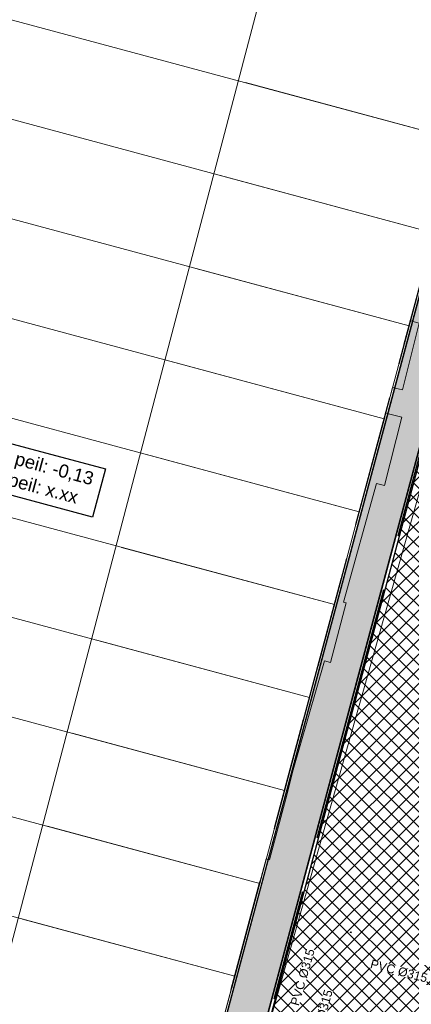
# Model space of a CAD drawing. Header units: metres. Extents: x 252743 to 254903, y 592696 to 593766.
# Tile 60 of 256: x 253782 to 253800, y 592953 to 592998. Entities that reach past the tile are written whole.
import ezdxf
from ezdxf.lldxf.tags import DXFTag

# ---------------------------------------------------------------- set-up
doc = ezdxf.new("R2010")
doc.units = ezdxf.units.M
for name, pattern in [('ACAD_ISO11W100', [33, 12, -3, 12, -3, 0, -3]), ('DASHED', [19.05, 12.7, -6.35]), ('IMPORT-KG-KADASTRAAL-SO _2_', [0]), ('IMPORT-KG-PERCEEL-SO _2_', [0])]:
    doc.linetypes.add(name, pattern=pattern)
for name, color, linetype, lineweight in [('132034000_dwg', 8, 'Continuous', 5), ('B-BH-KG-GRENS_KADASTRAAL-G', 250, 'IMPORT-KG-KADASTRAAL-SO _2_', 18), ('B-BH-KG-GRENS_PERCEEL-G', 250, 'IMPORT-KG-PERCEEL-SO _2_', 18), ('B-BH-VH-OPENVERHARDING-G', 250, 'Continuous', 18), ('N-RI-HWA-PVC', 150, 'ACAD_ISO11W100', 40), ('N-woningen', 1, 'Continuous', 0)]:
    doc.layers.add(name, color=color, linetype=linetype, lineweight=lineweight)
for name, color, linetype in [('ALGEMEEN LEGENDA 200', 7, 'Continuous'), ('ALGEMEEN TEKST 200', 7, 'Continuous'), ('N-GR-ARC-GROENVOORZIENING-N', 82, 'Continuous'), ('N-RI-TEKST 200', 7, 'Continuous'), ('N-WB-ARC-BETONTEGEL 30X30', 8, 'Continuous'), ('N-WB-ARC-SBS-KF-ROODBRUIN-RIJBAAN', 24, 'Continuous'), ('N-WB-BAND OPSLUITBAND 10x20', 7, 'DASHED'), ('N-WB-KANTVERHARDING', 2, 'Continuous')]:
    doc.layers.add(name, color=color, linetype=linetype)
doc.layers.add('B-WE-KG-GRENS_PERCEEL-G', color=7, linetype='KG-PERCEEL-SO', lineweight=18, true_color=0x00a6ff)
doc.layers.get('0').freeze()
doc.styles.add('N_STANDARD 200', font='arial.ttf', dxfattribs={"height": 0.4})
doc.styles.get("Standard").update_dxf_attribs({"font": 'simplex.shx'})
tags = doc.linetypes.add('KG-PERCEEL-SO', pattern='A,5.5,-2,["P",Standard,S=1.8,R=0,X=-0.5,Y=-0.9],-2,5.5,-2,[5,NLCS.SHX,S=0.75,R=0,X=0,Y=0],-2', length=19).pattern_tags.tags
tags[6] = DXFTag(74, 10)

# ---------------------------------------------------------------- blocks, each defined once
blk = doc.blocks.new('132034000_dwg_GWW-CAD Brk tekening 12A-1381409-Plot dakaanzicht')
at = {"layer": 'B-BH-KG-GRENS_KADASTRAAL-G', "color": 253, "linetype": 'Continuous', "lineweight": 9}
blk.add_line((253796616, 592970841), (253797754, 592975091), dxfattribs=at)
at = {"layer": 'B-BH-KG-GRENS_KADASTRAAL-G', "color": 253, "linetype": 'Continuous', "lineweight": 9, "flags": 128}
for points in [[(253773418, 592995316), (253774509, 592999579), (253775910, 593004980), (253803786, 592997599), (253802310, 592992091), (253792546, 592994721)], [(253802310, 592992091), (253801171, 592987841), (253791415, 592990469)], [(253801171, 592987841), (253800032, 592983591), (253790284, 592986217)], [(253800032, 592983591), (253798893, 592979341), (253789153, 592981963)], [(253798893, 592979341), (253797754, 592975091), (253788022, 592977712)], [(253795477, 592966591), (253796616, 592970841), (253786891, 592973459)], [(253785760, 592969209), (253795477, 592966591), (253794338, 592962341), (253784629, 592964957)], [(253794338, 592962341), (253793199, 592958090), (253783497, 592960702)], [(253793199, 592958090), (253792060, 592953841), (253791861, 592953097), (253792060, 592953841), (253782366, 592956451)], [(253790921, 592949590), (253791861, 592953097), (253790921, 592949590), (253781236, 592952204)]]:
    blk.add_lwpolyline(points, dxfattribs=at)
at = {"layer": 'B-BH-KG-GRENS_PERCEEL-G', "color": 253, "linetype": 'Continuous', "lineweight": 9}
for p, q in [((253798893, 592979341), (253789153, 592981963)), ((253797754, 592975091), (253788022, 592977712)), ((253786891, 592973459), (253796616, 592970841))]:
    blk.add_line(p, q, dxfattribs=at)
at = {"layer": 'B-BH-KG-GRENS_PERCEEL-G', "color": 253, "linetype": 'Continuous', "lineweight": 9, "flags": 128}
for points in [[(253774509, 592999579), (253775910, 593004980), (253803786, 592997599), (253802310, 592992091), (253792546, 592994721)], [(253792546, 592994721), (253802310, 592992091), (253801171, 592987841), (253791415, 592990469)], [(253791415, 592990469), (253801171, 592987841), (253800032, 592983591), (253790284, 592986217)], [(253790284, 592986217), (253800032, 592983591), (253798893, 592979341)], [(253789153, 592981963), (253798893, 592979341), (253797754, 592975091)], [(253796616, 592970841), (253797754, 592975091), (253788022, 592977712)], [(253786891, 592973459), (253796616, 592970841), (253795477, 592966591), (253785760, 592969209)], [(253785760, 592969209), (253795477, 592966591), (253794338, 592962341), (253784629, 592964957)], [(253784629, 592964957), (253794338, 592962341), (253793199, 592958090), (253783497, 592960702)], [(253783497, 592960702), (253793199, 592958090), (253792060, 592953841), (253782366, 592956451)], [(253782366, 592956451), (253792060, 592953841), (253791861, 592953097), (253790921, 592949590), (253781236, 592952204)]]:
    blk.add_lwpolyline(points, dxfattribs=at)
blk = doc.blocks.new('132034000_dwg_GWW-CAD Bgt tekening 12A-1381416-Plot dakaanzicht')
at = {"layer": 'B-BH-VH-OPENVERHARDING-G', "color": 253, "lineweight": 9, "flags": 128}
blk.add_lwpolyline([(253806938, 592998803), (253789908, 592938473), (253788071, 592938949), (253793499, 592959205), (253793642, 592959167), (253794450, 592962188), (253794696, 592963182), (253796155, 592968271), (253796429, 592968201), (253797154, 592970924), (253797033, 592970956), (253798543, 592976385), (253798899, 592976297), (253799704, 592979418), (253798964, 592979604), (253799277, 592980773), (253799727, 592980660), (253800496, 592983723), (253800095, 592983823), (253800387, 592984914)], dxfattribs=at)
blk = doc.blocks.new('132034000_dwg-1357416-Plot dakaanzicht')
for name in ['132034000_dwg_GWW-CAD Brk tekening 12A-1381409-Plot dakaanzicht', '132034000_dwg_GWW-CAD Bgt tekening 12A-1381416-Plot dakaanzicht']:
    blk.add_blockref(name, (0, 0))

msp = doc.modelspace()

# ---------------------------------------------------------------- hatches: boundary and pattern name
at = {"layer": 'N-GR-ARC-GROENVOORZIENING-N'}
h = msp.add_hatch(dxfattribs=at)
h.set_pattern_fill('ANSI37', color=256, scale=0.15)
edge = h.paths.add_edge_path()
edge.add_line((253811.454, 593018.28), (253806.298, 592999.055))
edge.add_line((253806.298, 592999.055), (253789.974, 592938.13))
edge.add_line((253789.974, 592938.13), (253802.238, 592934.963))
edge.add_line((253802.238, 592934.963), (253806.671, 592950.115))
edge.add_line((253806.671, 592950.115), (253805.407, 592950.491))
edge.add_line((253805.407, 592950.491), (253807.258, 592956.697))
edge.add_line((253807.258, 592956.697), (253808.118, 592956.443))
edge.add_line((253808.118, 592956.443), (253808.207, 592956.736))
edge.add_line((253808.207, 592956.736), (253808.496, 592956.648))
edge.add_line((253808.496, 592956.648), (253809.663, 592960.623))
edge.add_arc((253810.161, 592960.519), 0.508, 69.7996, 168.2667, ccw=False)
edge.add_line((253810.336, 592960.996), (253822.269, 592957.542))
edge.add_line((253822.269, 592957.542), (253821.159, 592953.708))
edge.add_line((253821.159, 592953.708), (253826.493, 592952.158))
edge.add_line((253826.493, 592952.158), (253828.101, 592957.707))
edge.add_line((253828.101, 592957.707), (253804.112, 592964.62))
edge.add_line((253804.112, 592964.62), (253817.777, 593009.807))
edge.add_line((253817.777, 593009.807), (253841.361, 593003.034))
edge.add_line((253841.361, 593003.034), (253843.332, 593009.782))
edge.add_line((253843.332, 593009.782), (253811.454, 593018.28))
at = {"layer": 'N-WB-ARC-BETONTEGEL 30X30'}
h = msp.add_hatch(dxfattribs=at)
h.set_pattern_fill('AR-B88', color=256, scale=0.002, angle=255.05, style=0)
h.paths.add_polyline_path([(253809.605, 593018.929), (253811.343, 593018.465), (253789.79, 592938.023), (253788.048, 592938.476), (253803.909, 592997.67)])
at = {"layer": 'N-WB-ARC-SBS-KF-ROODBRUIN-RIJBAAN'}
h = msp.add_hatch(dxfattribs=at)
h.set_pattern_fill('AR-HBONE', color=256, scale=0.002, angle=74.95)
edge = h.paths.add_edge_path()
edge.add_line((253769.956, 593038.668), (253787.773, 593034.043))
edge.add_arc((253786.082, 593028.281), 6.005, 73.6511, 165.4254)
edge.add_line((253780.271, 593029.792), (253779.748, 593029.927))
edge.add_line((253779.748, 593029.927), (253778.959, 593026.889))
edge.add_line((253778.959, 593026.889), (253758.219, 592947.007))
edge.add_line((253758.219, 592947.007), (253753.257, 592955.456))
edge.add_arc((253750.725, 592959.767), 5, 300.4258, 345.4061)
edge.add_line((253755.564, 592958.507), (253756.088, 592958.375))
edge.add_line((253756.088, 592958.375), (253774.223, 593028.227))
edge.add_line((253774.223, 593028.227), (253774.986, 593031.163))
edge.add_line((253774.986, 593031.163), (253774.463, 593031.299))
edge.add_arc((253768.649, 593032.806), 6.006, 345.4709, 437.4321)

# ---------------------------------------------------------------- linework, layer by layer
at = {"layer": 'B-WE-KG-GRENS_PERCEEL-G', "ltscale": 0.5}
for points in [[(253774.509, 592999.579), (253802.31, 592992.091)], [(253773.418, 592995.316), (253801.171, 592987.841)], [(253772.331, 592991.054), (253800.032, 592983.591)], [(253801.171, 592987.841), (253800.032, 592983.591)], [(253771.237, 592986.787), (253798.893, 592979.341)], [(253800.032, 592983.591), (253798.893, 592979.341)], [(253798.893, 592979.341), (253797.754, 592975.091)], [(253797.754, 592975.091), (253796.616, 592970.841)], [(253767.968, 592974.002), (253795.477, 592966.591)], [(253796.616, 592970.841), (253795.477, 592966.591)], [(253766.877, 592969.74), (253794.338, 592962.341)], [(253795.477, 592966.591), (253794.338, 592962.341)], [(253765.787, 592965.471), (253793.199, 592958.09)], [(253794.338, 592962.341), (253793.199, 592958.09)], [(253764.697, 592961.208), (253792.06, 592953.841)], [(253793.199, 592958.09), (253792.06, 592953.841)], [(253792.06, 592953.841), (253791.861, 592953.097)], [(253791.861, 592953.097), (253790.921, 592949.59)]]:
    msp.add_lwpolyline(points, dxfattribs=at)
at = {"layer": 'N-GR-ARC-GROENVOORZIENING-N'}
msp.add_lwpolyline([(253811.454, 593018.28), (253806.298, 592999.055), (253789.974, 592938.13), (253802.238, 592934.963), (253806.671, 592950.115), (253805.407, 592950.491), (253807.258, 592956.697), (253808.118, 592956.443), (253808.207, 592956.736), (253808.496, 592956.648), (253809.663, 592960.623, -0.45819), (253810.336, 592960.996), (253822.269, 592957.542), (253821.159, 592953.708), (253826.493, 592952.158), (253828.101, 592957.707), (253804.112, 592964.62), (253817.777, 593009.807), (253841.361, 593003.034), (253843.332, 593009.782)], format="xyb", close=True, dxfattribs=at)
at = {"layer": 'N-RI-HWA-PVC'}
msp.add_line((253797.368, 592955.879), (253797.348, 592955.81), dxfattribs=at)
at = {"layer": 'N-WB-ARC-BETONTEGEL 30X30'}
msp.add_lwpolyline([(253809.605, 593018.929), (253811.343, 593018.465), (253789.79, 592938.023), (253788.048, 592938.476), (253803.909, 592997.67)], close=True, dxfattribs=at)
at = {"layer": 'N-WB-BAND OPSLUITBAND 10x20', "ltscale": 0.4}
for points in [[(253789.913, 592938.094), (253797.008, 592964.577), (253797.559, 592966.633), (253811.414, 593018.344)], [(253787.955, 592938.514), (253795.076, 592965.094), (253795.627, 592967.151), (253805.629, 593004.481)], [(253787.977, 592938.598), (253803.786, 592997.599)]]:
    msp.add_lwpolyline(points, dxfattribs=at)
at = {"layer": 'N-WB-KANTVERHARDING'}
for points in [[(253788.052, 592938.488), (253795.172, 592965.068), (253795.724, 592967.125), (253809.605, 593018.932)], [(253789.79, 592938.023), (253796.911, 592964.602), (253797.462, 592966.659), (253811.344, 593018.466)]]:
    msp.add_lwpolyline(points, dxfattribs=at)
at = {"layer": 'N-woningen'}
for points in [[(253775.91, 593004.98), (253774.509, 592999.579), (253802.31, 592992.091), (253803.786, 592997.599), (253775.91, 593004.98)], [(253774.509, 592999.579), (253773.418, 592995.316), (253801.171, 592987.841), (253802.31, 592992.091), (253774.509, 592999.579)], [(253773.418, 592995.316), (253772.331, 592991.054), (253800.032, 592983.591), (253801.171, 592987.841), (253773.418, 592995.316)], [(253772.331, 592991.054), (253771.237, 592986.787), (253798.893, 592979.341), (253800.032, 592983.591), (253772.331, 592991.054)], [(253795.477, 592966.591), (253767.968, 592974.002), (253766.877, 592969.74), (253794.338, 592962.341), (253795.477, 592966.591)], [(253766.877, 592969.74), (253765.787, 592965.471), (253793.199, 592958.09), (253794.338, 592962.341), (253766.877, 592969.74)], [(253765.787, 592965.471), (253764.697, 592961.208), (253792.06, 592953.841), (253793.199, 592958.09), (253765.787, 592965.471)], [(253764.697, 592961.208), (253763.612, 592956.96), (253790.921, 592949.59), (253791.861, 592953.097), (253792.06, 592953.841), (253764.697, 592961.208)]]:
    msp.add_lwpolyline(points, close=True, dxfattribs=at)

# ---------------------------------------------------------------- block references
at = {"layer": '132034000_dwg', "color": 253, "lineweight": 9, "xscale": 0.001, "yscale": 0.001, "zscale": 0.001}
msp.add_blockref('132034000_dwg-1357416-Plot dakaanzicht', (0, 0), dxfattribs=at)

# ---------------------------------------------------------------- next in the draw order: texts
at = {"layer": 'ALGEMEEN LEGENDA 200', "insert": (253779.148, 592978.629), "char_height": 0.6, "attachment_point": 1, "rotation": 344.9778, "style": 'N_STANDARD 200', "bg_fill": 3, "box_fill_scale": 1.5, "bg_fill_color": 256, "bg_fill_transparency": 0}
msp.add_mtext_dynamic_manual_height_columns('\\pxt5;Huidige peil: -0,13\\PNieuwe peil: x.xx', width=7.35625, gutter_width=2, heights=[0], dxfattribs=at)
at = {"layer": 'N-RI-TEKST 200', "char_height": 0.4, "width": 2.7, "attachment_point": 8, "style": 'N_STANDARD 200', "bg_fill": 3, "box_fill_scale": 1, "bg_fill_color": 256, "bg_fill_transparency": 0}
for insert, rotation in [((253795.365, 592953.74), 73.8515), ((253799.511, 592953.877), 345.3112)]:
    msp.add_mtext('PVC Ø315', dxfattribs=dict(at, insert=insert, rotation=rotation))

# ---------------------------------------------------------------- next in the draw order: linework, layer by layer
at = {"layer": 'ALGEMEEN TEKST 200'}
msp.add_lwpolyline([(253778.952, 592978.978), (253786.149, 592977.046), (253785.557, 592974.841), (253778.36, 592976.772)], close=True, dxfattribs=at)
at = {"layer": 'B-WE-KG-GRENS_PERCEEL-G', "ltscale": 0.5}
for points in [[(253770.147, 592982.526), (253797.754, 592975.091)], [(253769.055, 592978.261), (253796.616, 592970.841)]]:
    msp.add_lwpolyline(points, dxfattribs=at)
at = {"layer": 'N-woningen', "color": 6}
msp.add_lwpolyline([(253782.135, 593002.256), (253768.407, 592951.272), (253779.973, 592948.195), (253793.393, 592999.26)], close=True, dxfattribs=at)
at = {"layer": 'N-woningen'}
for points in [[(253771.237, 592986.787), (253770.147, 592982.526), (253797.754, 592975.091), (253798.893, 592979.341), (253771.237, 592986.787)], [(253770.147, 592982.526), (253769.055, 592978.261), (253796.616, 592970.841), (253797.754, 592975.091), (253770.147, 592982.526)], [(253796.616, 592970.841), (253769.055, 592978.261), (253767.968, 592974.002), (253795.477, 592966.591), (253796.616, 592970.841)]]:
    msp.add_lwpolyline(points, close=True, dxfattribs=at)

# ---------------------------------------------------------------- next in the draw order: texts
at = {"layer": 'N-RI-TEKST 200', "insert": (253796.186, 592951.867), "char_height": 0.4, "width": 2.7, "attachment_point": 8, "rotation": 73.8515, "style": 'N_STANDARD 200', "bg_fill": 3, "box_fill_scale": 1, "bg_fill_color": 256, "bg_fill_transparency": 0}
msp.add_mtext('PVC Ø315', dxfattribs=at)

doc.saveas('drawing.dxf')
